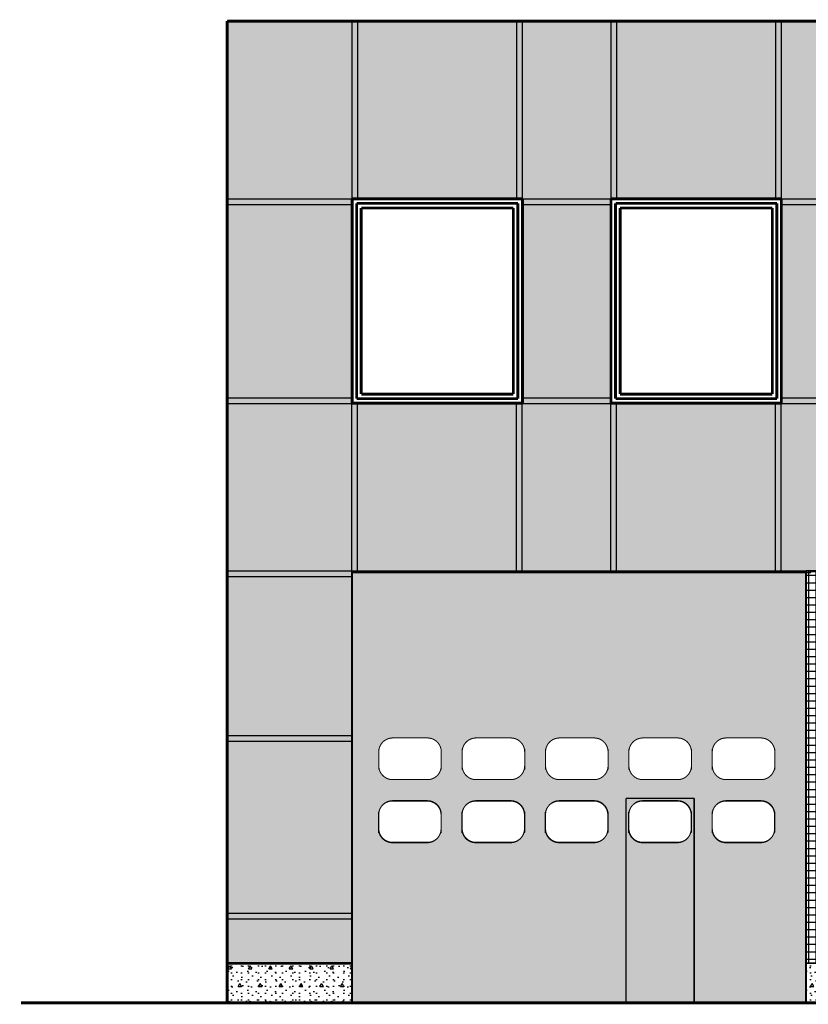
# Model space of a CAD drawing. Extents: x 260 to 500, y -3 to 25.
# Tile 6 of 16: x 323 to 330, y 10 to 19. Entities that reach past the tile are written whole.
import ezdxf

# ---------------------------------------------------------------- set-up
doc = ezdxf.new("R2010")
doc.units = 0
doc.header["$MEASUREMENT"] = 0
for name, color, linetype in [('1 - alucobond', 7, 'Continuous'), ('1 - elewacje', 7, 'Continuous'), ('1-ciemny', 7, 'Continuous'), ('1-DACHOWKA', 7, 'Continuous'), ('1-JASNY', 7, 'Continuous')]:
    doc.layers.add(name, color=color, linetype=linetype)
pattern_1 = [(0, (0, 0), (0, 0.31176916), [0.03, -0.15]), (0, (0.09, 0.1559), (0, 0.31176916), [0.03, -0.15]), (60, (0, 0), (-0.27, 0.15588458), [0.03, -0.15]), (60, (0.18, 0), (-0.27, 0.15588458), [0.03, -0.15]), (120, (0.03, 0), (0.27, 0.15588458), [0.03, -0.15]), (120, (0.21, 0), (0.27, 0.15588458), [0.03, -0.15]), (0, (0, 0.03), (0, 0.060000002), [0, -0.060000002, 0, -0.090000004]), (45, (0.03, 0.03), (-0.042426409, 0.042426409), [0, -0.045000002, 0, -0.075000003])]

# ---------------------------------------------------------------- blocks, each defined once
blk = doc.blocks.new('HATCH_1063', base_point=(329.7213, 13.9493))
at = {"layer": '1-JASNY'}
h = blk.add_hatch(dxfattribs=at)
h.set_pattern_fill('izolacja twarda kopia', color=8, scale=0.065, style=0, pattern_type=0)
h.set_pattern_definition([(0, (0, 0), (0, 0.065), []), (90, (0, 0), (-0.065, -2e-17), [])])
h.paths.add_polyline_path([(329.7213, 13.9493), (329.7213, 10.4933), (330.0633, 10.4933), (330.0633, 13.9493)], flags=0)
at = {"layer": '1-JASNY', "color": 7, "linetype": 'Continuous'}
blk.add_lwpolyline([(329.7213, 13.9493), (329.7213, 10.4933), (330.0633, 10.4933), (330.0633, 13.9493)], close=True, dxfattribs=at)
blk = doc.blocks.new('HATCH_1064', base_point=(324.6233, 10.4933))
at = {"layer": '1-ciemny'}
h = blk.add_hatch(dxfattribs=at)
h.set_pattern_fill('beton wylewany', color=8, scale=0.03, style=0, pattern_type=0)
h.set_pattern_definition(pattern_1)
h.paths.add_polyline_path([(324.6233, 10.4933), (324.6233, 10.1443), (325.7213, 10.1443), (325.7213, 10.4933)], flags=0)
at = {"layer": '1-ciemny', "color": 7, "linetype": 'Continuous'}
blk.add_lwpolyline([(324.6233, 10.4933), (324.6233, 10.1443), (325.7213, 10.1443), (325.7213, 10.4933)], close=True, dxfattribs=at)
blk = doc.blocks.new('HATCH_1120', base_point=(329.7213, 10.1443))
at = {"layer": '1-ciemny'}
h = blk.add_hatch(dxfattribs=at)
h.set_pattern_fill('beton wylewany', color=8, scale=0.03, style=0, pattern_type=0)
h.set_pattern_definition(pattern_1)
h.paths.add_polyline_path([(329.7213, 10.1443), (330.0633, 10.1443), (330.0633, 10.4933), (329.7213, 10.4933)], flags=0)
at = {"layer": '1-ciemny', "color": 7, "linetype": 'Continuous'}
blk.add_lwpolyline([(329.7213, 10.1443), (330.0633, 10.1443), (330.0633, 10.4933), (329.7213, 10.4933)], close=True, dxfattribs=at)
blk = doc.blocks.new('HATCH_1123', base_point=(325.7213, 13.9443))
at = {"layer": '1 - elewacje'}
h = blk.add_hatch(color=1, dxfattribs=at)
h.paths.add_polyline_path([(325.7213, 13.9443), (329.7213, 13.9443), (329.7213, 10.1443), (325.7213, 10.1443)], flags=0)
h.paths.add_polyline_path([(326.0805, 12.4774, 0.414214), (325.9581, 12.3551), (325.9581, 12.2327, 0.414214), (326.0805, 12.1104), (326.3864, 12.1104, 0.414214), (326.5087, 12.2327), (326.5087, 12.3551, 0.414214), (326.3864, 12.4774)], flags=0)
h.paths.add_polyline_path([(326.8146, 12.4774, 0.414214), (326.6923, 12.3551), (326.6923, 12.2327, 0.414214), (326.8146, 12.1104), (327.1205, 12.1104, 0.414214), (327.2429, 12.2327), (327.2429, 12.3551, 0.414214), (327.1205, 12.4774)], flags=0)
h.paths.add_polyline_path([(327.5488, 12.4774, 0.414214), (327.4265, 12.3551), (327.4265, 12.2327, 0.414214), (327.5488, 12.1104), (327.8547, 12.1104, 0.414214), (327.9771, 12.2327), (327.9771, 12.3551, 0.414214), (327.8547, 12.4774)], flags=0)
h.paths.add_polyline_path([(328.283, 12.4774, 0.414214), (328.1606, 12.3551), (328.1606, 12.2327, 0.414214), (328.283, 12.1104), (328.5889, 12.1104, 0.414214), (328.7113, 12.2327), (328.7113, 12.3551, 0.414214), (328.5889, 12.4774)], flags=0)
h.paths.add_polyline_path([(329.0172, 12.4774, 0.414214), (328.8948, 12.3551), (328.8948, 12.2327, 0.414214), (329.0172, 12.1104), (329.3231, 12.1104, 0.414214), (329.4454, 12.2327), (329.4454, 12.3551, 0.414214), (329.3231, 12.4774)], flags=0)
h.paths.add_polyline_path([(329.0149, 11.9218, 0.248719), (328.9136, 11.8681, 0.14136), (328.8948, 11.8029), (328.8948, 11.6805, 0.414214), (329.0172, 11.5582), (329.3231, 11.5582, 0.248719), (329.4244, 11.6119, 0.14136), (329.4432, 11.6771), (329.4432, 11.7994, 0.414214), (329.3208, 11.9218)], flags=0)
h.paths.add_polyline_path([(328.2807, 11.9218, 0.248719), (328.1794, 11.8681, 0.14136), (328.1606, 11.8029), (328.1606, 11.6805, 0.414214), (328.283, 11.5582), (328.5889, 11.5582, 0.248719), (328.6902, 11.6119, 0.14136), (328.709, 11.6771), (328.709, 11.7994, 0.414214), (328.5866, 11.9218)], flags=0)
h.paths.add_polyline_path([(327.5465, 11.9218, 0.248719), (327.4453, 11.8681, 0.14136), (327.4265, 11.8029), (327.4265, 11.6805, 0.414214), (327.5488, 11.5582), (327.8547, 11.5582, 0.248719), (327.956, 11.6119, 0.14136), (327.9748, 11.6771), (327.9748, 11.7994, 0.414214), (327.8524, 11.9218)], flags=0)
h.paths.add_polyline_path([(327.1183, 11.9218), (326.8124, 11.9218, 0.248719), (326.7111, 11.8681, 0.14136), (326.6923, 11.8029), (326.6923, 11.6805, 0.414214), (326.8146, 11.5582), (327.1205, 11.5582, 0.248719), (327.2218, 11.6119, 0.14136), (327.2406, 11.6771), (327.2406, 11.7994, 0.414214)], flags=0)
h.paths.add_polyline_path([(326.0805, 11.5582), (326.3864, 11.5582, 0.248719), (326.4877, 11.6119, 0.14136), (326.5065, 11.6771), (326.5065, 11.7994, 0.414214), (326.3841, 11.9218), (326.0782, 11.9218, 0.248719), (325.9769, 11.8681, 0.14136), (325.9581, 11.8029), (325.9581, 11.6805, 0.414214)], flags=0)
blk = doc.blocks.new('HATCH_1130', base_point=(334.8633, 18.7906))
at = {"layer": '1-DACHOWKA'}
h = blk.add_hatch(color=254, dxfattribs=at)
h.paths.add_polyline_path([(334.8633, 18.7906), (324.6233, 18.7906), (324.6233, 10.4933), (325.7213, 10.4933), (325.7213, 13.9347), (329.7632, 13.9347), (329.7632, 13.9443), (334.0633, 13.9443), (334.0633, 10.4933), (334.8633, 10.4933)], flags=0)
h.paths.add_polyline_path([(332.5633, 17.2253), (334.0633, 17.2253), (334.0633, 15.4253), (332.5633, 15.4253)], flags=0)
h.paths.add_polyline_path([(330.2833, 17.2253), (331.7833, 17.2253), (331.7833, 15.4253), (330.2833, 15.4253)], flags=0)
h.paths.add_polyline_path([(328.0033, 17.2253), (329.5033, 17.2253), (329.5033, 15.4253), (328.0033, 15.4253)], flags=0)
h.paths.add_polyline_path([(325.7233, 17.2253), (327.2233, 17.2253), (327.2233, 15.4253), (325.7233, 15.4253)], flags=0)
at = {"layer": '1-DACHOWKA', "color": 7, "linetype": 'Continuous'}
for points in [[(334.8633, 18.7906), (324.6233, 18.7906), (324.6233, 10.4933), (325.7213, 10.4933), (325.7213, 13.9347), (329.7632, 13.9347), (329.7632, 13.9443), (334.0633, 13.9443), (334.0633, 10.4933), (334.8633, 10.4933)], [(325.7233, 17.2253), (327.2233, 17.2253), (327.2233, 15.4253), (325.7233, 15.4253)], [(328.0033, 17.2253), (329.5033, 17.2253), (329.5033, 15.4253), (328.0033, 15.4253)], [(330.2833, 17.2253), (331.7833, 17.2253), (331.7833, 15.4253), (330.2833, 15.4253)], [(332.5633, 17.2253), (334.0633, 17.2253), (334.0633, 15.4253), (332.5633, 15.4253)]]:
    blk.add_lwpolyline(points, close=True, dxfattribs=at)

msp = doc.modelspace()

# ---------------------------------------------------------------- linework, layer by layer
at = {"layer": '1 - alucobond', "color": 7, "linetype": 'Continuous'}
for p, q in [((325.7233, 17.2253), (325.7233, 18.7906)), ((325.7733, 17.2253), (325.7733, 18.7906)), ((327.1733, 17.2253), (327.1733, 18.7906)), ((327.2233, 17.2253), (327.2233, 18.7906)), ((328.0033, 17.2253), (328.0033, 18.7906)), ((328.0533, 17.2253), (328.0533, 18.7906)), ((329.4533, 17.2253), (329.4533, 18.7906)), ((329.5033, 17.2253), (329.5033, 18.7906)), ((324.6233, 17.2253), (334.8633, 17.2253)), ((324.6233, 17.1753), (325.7233, 17.1753)), ((327.2233, 17.1753), (328.0033, 17.1753)), ((329.5033, 17.1753), (330.2833, 17.1753)), ((324.6225, 15.4734), (325.7225, 15.4734)), ((327.2225, 15.4734), (328.0025, 15.4734)), ((329.5025, 15.4734), (330.2825, 15.4734)), ((324.6225, 15.4234), (334.8625, 15.4234)), ((325.7213, 13.9493), (325.7213, 15.4234)), ((325.7713, 13.9493), (325.7713, 15.4234)), ((327.1713, 13.9493), (327.1713, 15.4234)), ((327.2213, 13.9493), (327.2213, 15.4234)), ((328.0013, 13.9493), (328.0013, 15.4234)), ((328.0513, 13.9493), (328.0513, 15.4234)), ((329.4513, 13.9493), (329.4513, 15.4234)), ((329.5013, 13.9493), (329.5013, 15.4234)), ((324.6227, 13.8993), (325.7213, 13.8993)), ((324.6233, 13.9493), (334.8613, 13.9493)), ((324.6233, 12.5003), (325.7213, 12.5003)), ((324.6233, 12.4503), (325.7213, 12.4503)), ((324.6233, 10.9333), (325.7213, 10.9333)), ((324.6233, 10.8833), (325.7213, 10.8833))]:
    msp.add_line(p, q, dxfattribs=at)
at = {"layer": '1 - elewacje', "color": 7, "linetype": 'Continuous'}
for p, q in [((327.3062, 10.1443), (327.3011, 10.1443)), ((327.3062, 10.1443), (328.9911, 10.1443)), ((330.676, 10.1443), (328.9911, 10.1443))]:
    msp.add_line(p, q, dxfattribs=at)
for points, const_width in [([(324.6233, 10.1443), (324.6233, 18.7906)], 0.025), ([(324.6233, 18.7906), (334.8633, 18.7906)], 0.025), ([(327.2233, 17.2253), (325.7233, 17.2253)], 0.025), ([(325.7233, 17.2253), (325.7233, 15.7253)], 0.025), ([(325.7633, 15.7653), (325.7633, 17.1853)], 0.025), ([(325.7633, 17.1853), (327.1833, 17.1853)], 0.025), ([(327.1833, 17.1853), (327.1833, 15.7653)], 0.025), ([(327.2233, 15.7253), (327.2233, 17.2253)], 0.025), ([(329.5033, 17.2253), (328.0033, 17.2253)], 0.025), ([(328.0033, 17.2253), (328.0033, 15.7253)], 0.025), ([(328.0433, 15.7653), (328.0433, 17.1853)], 0.025), ([(328.0433, 17.1853), (329.4633, 17.1853)], 0.025), ([(329.4633, 17.1853), (329.4633, 15.7653)], 0.025), ([(329.5033, 15.7253), (329.5033, 17.2253)], 0.025), ([(327.1433, 17.1453), (325.8033, 17.1453)], 0.025), ([(325.8033, 17.1453), (325.8033, 15.8053)], 0.025), ([(327.1433, 15.8053), (327.1433, 17.1453)], 0.025), ([(329.4233, 17.1453), (328.0833, 17.1453)], 0.025), ([(328.0833, 17.1453), (328.0833, 15.8053)], 0.025), ([(329.4233, 15.8053), (329.4233, 17.1453)], 0.025), ([(325.7233, 16.9253), (325.7233, 15.4253)], 0.025), ([(327.2233, 15.4253), (327.2233, 16.9253)], 0.025), ([(328.0033, 16.9253), (328.0033, 15.4253)], 0.025), ([(329.5033, 15.4253), (329.5033, 16.9253)], 0.025), ([(325.7633, 15.4653), (325.7633, 16.8853)], 0.025), ([(325.8033, 16.8453), (325.8033, 15.5053)], 0.025), ([(327.1433, 15.5053), (327.1433, 16.8453)], 0.025), ([(327.1833, 16.8853), (327.1833, 15.4653)], 0.025), ([(328.0433, 15.4653), (328.0433, 16.8853)], 0.025), ([(328.0833, 16.8453), (328.0833, 15.5053)], 0.025), ([(329.4233, 15.5053), (329.4233, 16.8453)], 0.025), ([(329.4633, 16.8853), (329.4633, 15.4653)], 0.025), ([(325.7233, 15.4253), (327.2233, 15.4253)], 0.025), ([(327.1833, 15.4653), (325.7633, 15.4653)], 0.025), ([(325.8033, 15.5053), (327.1433, 15.5053)], 0.025), ([(328.0033, 15.4253), (329.5033, 15.4253)], 0.025), ([(329.4633, 15.4653), (328.0433, 15.4653)], 0.025), ([(328.0833, 15.5053), (329.4233, 15.5053)], 0.025), ([(325.7213, 13.9443), (329.7213, 13.9443)], 0.0175), ([(325.7213, 10.1443), (325.7213, 13.9443)], 0.0175), ([(329.7213, 10.1443), (329.7213, 13.9443)], 0.0175), ([(326.2985, 12.4774), (326.0805, 12.4774)], 0.009), ([(326.3864, 12.4774), (326.115, 12.4774)], 0.009), ([(327.0327, 12.4774), (326.8146, 12.4774)], 0.009), ([(327.1205, 12.4774), (326.8492, 12.4774)], 0.009), ([(327.7669, 12.4774), (327.5488, 12.4774)], 0.009), ([(327.8547, 12.4774), (327.5833, 12.4774)], 0.009), ([(328.501, 12.4774), (328.283, 12.4774)], 0.009), ([(328.5889, 12.4774), (328.3175, 12.4774)], 0.009), ([(329.2352, 12.4774), (329.0172, 12.4774)], 0.009), ([(329.3231, 12.4774), (329.0517, 12.4774)], 0.009), ([(325.9581, 12.3809), (325.9581, 12.2327)], 0.009), ([(325.9581, 12.3551), (325.9581, 12.1973)], 0.009), ([(326.5087, 12.2327), (326.5087, 12.3809)], 0.009), ([(326.5087, 12.1973), (326.5087, 12.3551)], 0.009), ([(326.6923, 12.3809), (326.6923, 12.2327)], 0.009), ([(326.6923, 12.3551), (326.6923, 12.1973)], 0.009), ([(327.2429, 12.2327), (327.2429, 12.3809)], 0.009), ([(327.2429, 12.1973), (327.2429, 12.3551)], 0.009), ([(327.4265, 12.3809), (327.4265, 12.2327)], 0.009), ([(327.4265, 12.3551), (327.4265, 12.1973)], 0.009), ([(327.9771, 12.2327), (327.9771, 12.3809)], 0.009), ([(327.9771, 12.1973), (327.9771, 12.3551)], 0.009), ([(328.1606, 12.3809), (328.1606, 12.2327)], 0.009), ([(328.1606, 12.3551), (328.1606, 12.1973)], 0.009), ([(328.7113, 12.2327), (328.7113, 12.3809)], 0.009), ([(328.7113, 12.1973), (328.7113, 12.3551)], 0.009), ([(328.8948, 12.3809), (328.8948, 12.2327)], 0.009), ([(328.8948, 12.3551), (328.8948, 12.1973)], 0.009), ([(329.4454, 12.2327), (329.4454, 12.3809)], 0.009), ([(329.4454, 12.1973), (329.4454, 12.3551)], 0.009), ([(326.0805, 12.1104), (326.3145, 12.1104)], 0.009), ([(326.1309, 12.1104), (326.3864, 12.1104)], 0.009), ([(326.8146, 12.1104), (327.0487, 12.1104)], 0.009), ([(326.8651, 12.1104), (327.1205, 12.1104)], 0.009), ([(327.5488, 12.1104), (327.7828, 12.1104)], 0.009), ([(327.5993, 12.1104), (327.8547, 12.1104)], 0.009), ([(328.283, 12.1104), (328.517, 12.1104)], 0.009), ([(328.3335, 12.1104), (328.5889, 12.1104)], 0.009), ([(329.0172, 12.1104), (329.2512, 12.1104)], 0.009), ([(329.0676, 12.1104), (329.3231, 12.1104)], 0.009), ([(326.2963, 11.9218), (326.0782, 11.9218)], 0.009), ([(326.2985, 11.9253), (326.0805, 11.9253)], 0.009), ([(326.3841, 11.9218), (326.1127, 11.9218)], 0.009), ([(326.3864, 11.9253), (326.115, 11.9253)], 0.009), ([(327.0304, 11.9218), (326.8124, 11.9218)], 0.009), ([(327.0327, 11.9253), (326.8146, 11.9253)], 0.009), ([(327.1183, 11.9218), (326.8469, 11.9218)], 0.009), ([(327.1205, 11.9253), (326.8492, 11.9253)], 0.009), ([(327.7646, 11.9218), (327.5465, 11.9218)], 0.009), ([(327.7669, 11.9253), (327.5488, 11.9253)], 0.009), ([(327.8524, 11.9218), (327.5811, 11.9218)], 0.009), ([(327.8547, 11.9253), (327.5833, 11.9253)], 0.009), ([(328.1356, 10.1443), (328.1356, 11.9468)], 0.0125), ([(328.1356, 11.9468), (328.7356, 11.9468)], 0.0125), ([(328.4988, 11.9218), (328.2807, 11.9218)], 0.009), ([(328.501, 11.9253), (328.283, 11.9253)], 0.009), ([(328.5866, 11.9218), (328.3152, 11.9218)], 0.009), ([(328.5889, 11.9253), (328.3175, 11.9253)], 0.009), ([(328.7356, 11.9468), (328.7356, 10.1443)], 0.0125), ([(329.2329, 11.9218), (329.0149, 11.9218)], 0.009), ([(329.2352, 11.9253), (329.0172, 11.9253)], 0.009), ([(329.3208, 11.9218), (329.0494, 11.9218)], 0.009), ([(329.3231, 11.9253), (329.0517, 11.9253)], 0.009), ([(325.9558, 11.8252), (325.9558, 11.6771)], 0.009), ([(325.9558, 11.7994), (325.9558, 11.6417)], 0.009), ([(325.9581, 11.8287), (325.9581, 11.6805)], 0.009), ([(325.9581, 11.8029), (325.9581, 11.6451)], 0.009), ([(326.5065, 11.6771), (326.5065, 11.8252)], 0.009), ([(326.5065, 11.6417), (326.5065, 11.7994)], 0.009), ([(326.5087, 11.6805), (326.5087, 11.8287)], 0.009), ([(326.5087, 11.6451), (326.5087, 11.8029)], 0.009), ([(326.69, 11.8252), (326.69, 11.6771)], 0.009), ([(326.69, 11.7994), (326.69, 11.6417)], 0.009), ([(326.6923, 11.8287), (326.6923, 11.6805)], 0.009), ([(326.6923, 11.8029), (326.6923, 11.6451)], 0.009), ([(327.2406, 11.6771), (327.2406, 11.8252)], 0.009), ([(327.2406, 11.6417), (327.2406, 11.7994)], 0.009), ([(327.2429, 11.6805), (327.2429, 11.8287)], 0.009), ([(327.2429, 11.6451), (327.2429, 11.8029)], 0.009), ([(327.4242, 11.8252), (327.4242, 11.6771)], 0.009), ([(327.4242, 11.7994), (327.4242, 11.6417)], 0.009), ([(327.4265, 11.8287), (327.4265, 11.6805)], 0.009), ([(327.4265, 11.8029), (327.4265, 11.6451)], 0.009), ([(327.9748, 11.6771), (327.9748, 11.8252)], 0.009), ([(327.9748, 11.6417), (327.9748, 11.7994)], 0.009), ([(327.9771, 11.6805), (327.9771, 11.8287)], 0.009), ([(327.9771, 11.6451), (327.9771, 11.8029)], 0.009), ([(328.1584, 11.8252), (328.1584, 11.6771)], 0.009), ([(328.1584, 11.7994), (328.1584, 11.6417)], 0.009), ([(328.1606, 11.8287), (328.1606, 11.6805)], 0.009), ([(328.1606, 11.8029), (328.1606, 11.6451)], 0.009), ([(328.709, 11.6771), (328.709, 11.8252)], 0.009), ([(328.709, 11.6417), (328.709, 11.7994)], 0.009), ([(328.7113, 11.6805), (328.7113, 11.8287)], 0.009), ([(328.7113, 11.6451), (328.7113, 11.8029)], 0.009), ([(328.8925, 11.8252), (328.8925, 11.6771)], 0.009), ([(328.8925, 11.7994), (328.8925, 11.6417)], 0.009), ([(328.8948, 11.8287), (328.8948, 11.6805)], 0.009), ([(328.8948, 11.8029), (328.8948, 11.6451)], 0.009), ([(329.4432, 11.6771), (329.4432, 11.8252)], 0.009), ([(329.4432, 11.6417), (329.4432, 11.7994)], 0.009), ([(329.4454, 11.6805), (329.4454, 11.8287)], 0.009), ([(329.4454, 11.6451), (329.4454, 11.8029)], 0.009), ([(326.0782, 11.5547), (326.3122, 11.5547)], 0.009), ([(326.0805, 11.5582), (326.3145, 11.5582)], 0.009), ([(326.1287, 11.5547), (326.3841, 11.5547)], 0.009), ([(326.1309, 11.5582), (326.3864, 11.5582)], 0.009), ([(326.8124, 11.5547), (327.0464, 11.5547)], 0.009), ([(326.8146, 11.5582), (327.0487, 11.5582)], 0.009), ([(326.8628, 11.5547), (327.1183, 11.5547)], 0.009), ([(326.8651, 11.5582), (327.1205, 11.5582)], 0.009), ([(327.5465, 11.5547), (327.7806, 11.5547)], 0.009), ([(327.5488, 11.5582), (327.7828, 11.5582)], 0.009), ([(327.597, 11.5547), (327.8524, 11.5547)], 0.009), ([(327.5993, 11.5582), (327.8547, 11.5582)], 0.009), ([(328.2807, 11.5547), (328.5147, 11.5547)], 0.009), ([(328.283, 11.5582), (328.517, 11.5582)], 0.009), ([(328.3312, 11.5547), (328.5866, 11.5547)], 0.009), ([(328.3335, 11.5582), (328.5889, 11.5582)], 0.009), ([(329.0149, 11.5547), (329.2489, 11.5547)], 0.009), ([(329.0172, 11.5582), (329.2512, 11.5582)], 0.009), ([(329.0654, 11.5547), (329.3208, 11.5547)], 0.009), ([(329.0676, 11.5582), (329.3231, 11.5582)], 0.009), ([(325.7213, 10.4933), (324.6233, 10.4933)], 0.025), ([(322.8087, 10.1443), (356.5933, 10.1443)], 0.025), ([(325.7213, 10.1443), (329.7213, 10.1443)], 0.0175), ([(326.579, 10.1443), (326.5789, 10.1443)], 0.0175), ([(327.3011, 10.1443), (330.6811, 10.1443)], 0.0175)]:
    msp.add_lwpolyline(points, dxfattribs=dict(at, const_width=const_width))
at = {"layer": '1 - elewacje', "color": 7, "linetype": 'Continuous', "const_width": 0.009}
for points in [[(326.0805, 12.4774, 0.414214), (325.9581, 12.3551)], [(326.5087, 12.3551, 0.414214), (326.3864, 12.4774)], [(326.8146, 12.4774, 0.414214), (326.6923, 12.3551)], [(327.2429, 12.3551, 0.414214), (327.1205, 12.4774)], [(327.5488, 12.4774, 0.414214), (327.4265, 12.3551)], [(327.9771, 12.3551, 0.414214), (327.8547, 12.4774)], [(328.283, 12.4774, 0.414214), (328.1606, 12.3551)], [(328.7113, 12.3551, 0.414214), (328.5889, 12.4774)], [(329.0172, 12.4774, 0.414214), (328.8948, 12.3551)], [(329.4454, 12.3551, 0.414214), (329.3231, 12.4774)], [(325.9581, 12.2327, 0.414214), (326.0805, 12.1104)], [(326.3864, 12.1104, 0.414214), (326.5087, 12.2327)], [(326.6923, 12.2327, 0.414214), (326.8146, 12.1104)], [(327.1205, 12.1104, 0.414214), (327.2429, 12.2327)], [(327.4265, 12.2327, 0.414214), (327.5488, 12.1104)], [(327.8547, 12.1104, 0.414214), (327.9771, 12.2327)], [(328.1606, 12.2327, 0.414214), (328.283, 12.1104)], [(328.5889, 12.1104, 0.414214), (328.7113, 12.2327)], [(328.8948, 12.2327, 0.414214), (329.0172, 12.1104)], [(329.3231, 12.1104, 0.414214), (329.4454, 12.2327)], [(326.0782, 11.9218, 0.414214), (325.9558, 11.7994)], [(326.0805, 11.9253, 0.414214), (325.9581, 11.8029)], [(326.5065, 11.7994, 0.414214), (326.3841, 11.9218)], [(326.5087, 11.8029, 0.414214), (326.3864, 11.9253)], [(326.8124, 11.9218, 0.414214), (326.69, 11.7994)], [(326.8146, 11.9253, 0.414214), (326.6923, 11.8029)], [(327.2406, 11.7994, 0.414214), (327.1183, 11.9218)], [(327.2429, 11.8029, 0.414214), (327.1205, 11.9253)], [(327.5465, 11.9218, 0.414214), (327.4242, 11.7994)], [(327.5488, 11.9253, 0.414214), (327.4265, 11.8029)], [(327.9748, 11.7994, 0.414214), (327.8524, 11.9218)], [(327.9771, 11.8029, 0.414214), (327.8547, 11.9253)], [(328.2807, 11.9218, 0.414214), (328.1584, 11.7994)], [(328.283, 11.9253, 0.414214), (328.1606, 11.8029)], [(328.709, 11.7994, 0.414214), (328.5866, 11.9218)], [(328.7113, 11.8029, 0.414214), (328.5889, 11.9253)], [(329.0149, 11.9218, 0.414214), (328.8925, 11.7994)], [(329.0172, 11.9253, 0.414214), (328.8948, 11.8029)], [(329.4432, 11.7994, 0.414214), (329.3208, 11.9218)], [(329.4454, 11.8029, 0.414214), (329.3231, 11.9253)], [(325.9558, 11.6771, 0.414214), (326.0782, 11.5547)], [(325.9581, 11.6805, 0.414214), (326.0805, 11.5582)], [(326.3841, 11.5547, 0.414214), (326.5065, 11.6771)], [(326.3864, 11.5582, 0.414214), (326.5087, 11.6805)], [(326.69, 11.6771, 0.414214), (326.8124, 11.5547)], [(326.6923, 11.6805, 0.414214), (326.8146, 11.5582)], [(327.1183, 11.5547, 0.414214), (327.2406, 11.6771)], [(327.1205, 11.5582, 0.414214), (327.2429, 11.6805)], [(327.4242, 11.6771, 0.414214), (327.5465, 11.5547)], [(327.4265, 11.6805, 0.414214), (327.5488, 11.5582)], [(327.8524, 11.5547, 0.414214), (327.9748, 11.6771)], [(327.8547, 11.5582, 0.414214), (327.9771, 11.6805)], [(328.1584, 11.6771, 0.414214), (328.2807, 11.5547)], [(328.1606, 11.6805, 0.414214), (328.283, 11.5582)], [(328.5866, 11.5547, 0.414214), (328.709, 11.6771)], [(328.5889, 11.5582, 0.414214), (328.7113, 11.6805)], [(328.8925, 11.6771, 0.414214), (329.0149, 11.5547)], [(328.8948, 11.6805, 0.414214), (329.0172, 11.5582)], [(329.3208, 11.5547, 0.414214), (329.4432, 11.6771)], [(329.3231, 11.5582, 0.414214), (329.4454, 11.6805)]]:
    msp.add_lwpolyline(points, format="xyb", dxfattribs=at)

# ---------------------------------------------------------------- block references
at = {"layer": '1 - elewacje', "color": 1, "linetype": 'Continuous'}
msp.add_blockref('HATCH_1123', (325.7213, 13.9443), dxfattribs=at)
at = {"layer": '1-ciemny', "color": 8, "linetype": 'Continuous'}
for name, p in [('HATCH_1064', (324.6233, 10.4933)), ('HATCH_1120', (329.7213, 10.1443))]:
    msp.add_blockref(name, p, dxfattribs=at)
at = {"layer": '1-DACHOWKA', "color": 254, "linetype": 'Continuous'}
msp.add_blockref('HATCH_1130', (334.8633, 18.7906), dxfattribs=at)
at = {"layer": '1-JASNY', "color": 8, "linetype": 'Continuous'}
msp.add_blockref('HATCH_1063', (329.7213, 13.9493), dxfattribs=at)

doc.saveas('drawing.dxf')
